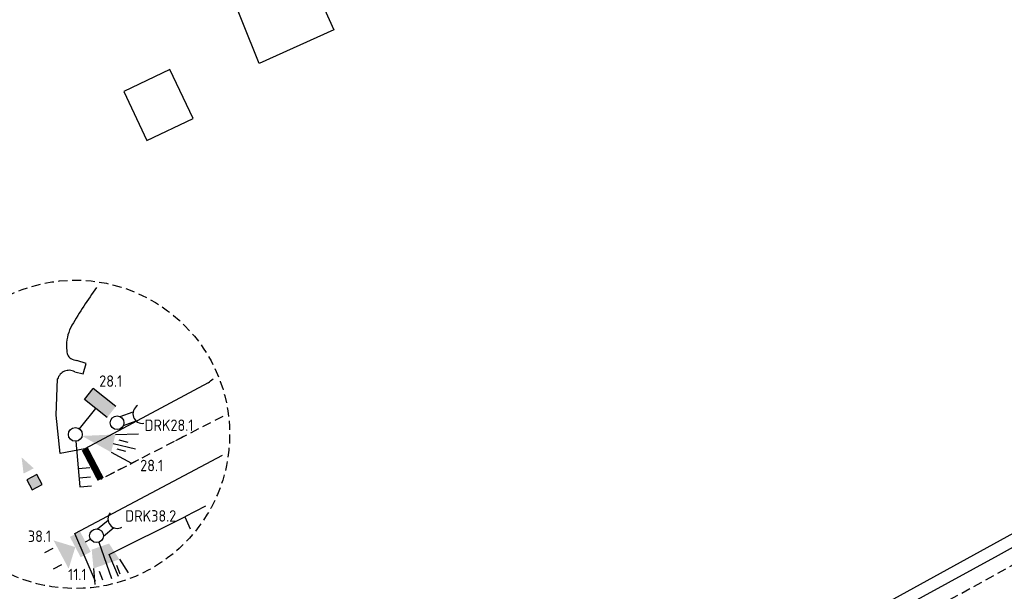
# Model space of a CAD drawing. Header units: metres. Extents: x 146651 to 147236, y 458601 to 459010.
# Tile 19 of 24: x 146998 to 147083, y 458849 to 458899. Entities that reach past the tile are written whole.
import ezdxf
from ezdxf.enums import TextEntityAlignment as Align

# ---------------------------------------------------------------- set-up
doc = ezdxf.new("R2010")
doc.units = ezdxf.units.M
doc.header["$LTSCALE"] = 0.25
doc.linetypes.add('HIDDEN2', pattern=[4.7625, 3.175, -1.5875])
for name, color, linetype in [('GEBOUWEN', 3, 'Continuous'), ('INST-T-CODE', 1, 'Continuous'), ('INSTALLATIE', 2, 'Continuous'), ('MAATVOERING', 7, 'Continuous'), ('MARKERING', 9, 'Continuous'), ('ONDERGROND', 7, 'Continuous')]:
    doc.layers.add(name, color=color, linetype=linetype)
doc.styles.add('I020-1', font='ISO', dxfattribs={"height": 2})
doc.styles.add('I035-0', font='ISOCP.shx', dxfattribs={"height": 1.75})
doc.styles.add('ISO', font='isocp.shx')

# ---------------------------------------------------------------- blocks, each defined once
blk = doc.blocks.new('V_DRK')
for p, q in [((0.22, 0.204), (0.818, 0.204)), ((0.22, -0.204), (0.806, -0.204))]:
    blk.add_line(p, q)
blk.add_arc((1.174, -0.01), 0.416, 101.0729, 258.884)
at = {"layer": 'INST-T-CODE', "style": 'I020-1'}
blk.add_attdef('INST', text='', height=1, dxfattribs=at).set_placement((3.19, -0.003), align=Align.MIDDLE)
blk = doc.blocks.new('V_MAST')
blk.add_circle((0, 0), 0.3)
blk = doc.blocks.new('V_VGLNT')
for p, q in [((0.548, 0), (0.3, 0)), ((1.948, 0.4), (2.348, 0.4)), ((1.948, -0.4), (2.348, -0.4))]:
    blk.add_line(p, q)
for points in [[(0.548, 0.5), (1.048, 0.5), (0.548, -0.5), (1.048, -0.5)], [(1.048, 0), (1.748, 0.7), (1.748, -0.7)]]:
    blk.add_solid(points)
at = {"layer": 'INST-T-CODE', "style": 'I020-1'}
blk.add_attdef('INST', text='', height=1, dxfattribs=at).set_placement((4.115, -0.001), align=Align.MIDDLE)
blk = doc.blocks.new('V_30LNT')
for p, q in [((1.3, 0.6), (1.979, 0.769)), ((0.3, 0), (1.975, 0)), ((1.5, 0.4), (1.9, 0.4)), ((1.5, -0.4), (1.9, -0.4)), ((1.3, -0.6), (1.979, -0.769))]:
    blk.add_line(p, q)
blk.add_solid([(0.5, 0.4), (0.5, -0.4), (1.3, 0.6), (1.3, -0.6)])
at = {"layer": 'INST-T-CODE', "style": 'I020-1'}
blk.add_attdef('LNT', text='', height=1, dxfattribs=at).set_placement((3.534, -0.001), align=Align.MIDDLE)
blk = doc.blocks.new('V_20LNT')
for p, q in [((1.7, 0.4), (2.666, 0.659)), ((1.7, 0), (2.7, 0)), ((1.9, 0.2), (2.3, 0.2)), ((1.7, -0.4), (2.666, -0.659)), ((1.9, -0.2), (2.3, -0.2))]:
    blk.add_line(p, q)
blk.add_solid([(0.3, 0), (1.7, 0.4), (1.7, -0.4)])
at = {"layer": 'INST-T-CODE', "style": 'I020-1'}
blk.add_attdef('LNT', text='', height=1, dxfattribs=at).set_placement((4.129, 0), align=Align.MIDDLE)
blk = doc.blocks.new('V_SECLNT')
for p, q in [((1.5, 0), (1.5, 0.5)), ((1.9, 0), (1.9, 0.5)), ((2.3, 0), (2.3, 0.5)), ((0.3, 0), (2.3, 0))]:
    blk.add_line(p, q)
blk = doc.blocks.new('SVW-VRI_DETECTIE_RADAR')
at = {"color": 0, "linetype": 'ByBlock'}
for p, q in [((1.132, 0.63), (1.746, 0.63)), ((1.132, -0.63), (1.132, 0.63)), ((1.746, -0.63), (1.746, 0.63)), ((0, 0), (1.132, 0))]:
    blk.add_line(p, q, dxfattribs=at)
blk.add_solid([(1.132, -0.63), (1.132, 0.63), (1.746, -0.63), (1.746, 0.63)], dxfattribs=at)
at = {"layer": 'INST-T-CODE', "style": 'I035-0'}
blk.add_attdef('RAD', (2.218, -0.132), '', height=1, dxfattribs=at)

msp = doc.modelspace()

# ---------------------------------------------------------------- hatches: boundary and pattern name
at = {"layer": 'MARKERING'}
for points in [[(146997.853, 458859.183), (146998.74, 458859.644), (146997.682, 458860.597)], [(146999.478, 458858.224), (146999.017, 458859.112), (146998.129, 458858.651), (146998.59, 458857.763)]]:
    msp.add_hatch(color=256, dxfattribs=at).paths.add_polyline_path(points)

# ---------------------------------------------------------------- linework, layer by layer
at = {"layer": 'GEBOUWEN'}
for points in [[(147025.95, 458914.315), (147026.48, 458913.067), (147027.199, 458912.739), (147026.875, 458912.029), (147028.178, 458909.259), (147030.96, 458902.796), (147024.078, 458899.7), (147024.889, 458897.896), (147018.382, 458894.969), (147013.9, 458906.23), (147013.172, 458906.51), (147013.475, 458907.297), (147012.93, 458908.521)], [(147010.617, 458894.428), (147006.582, 458892.53), (147008.593, 458888.253), (147012.629, 458890.152)]]:
    msp.add_lwpolyline(points, close=True, dxfattribs=at)
at = {"layer": 'MAATVOERING', "linetype": 'HIDDEN2'}
msp.add_circle((147002.366, 458862.607), 13.451, dxfattribs=at)
at = {"layer": 'MARKERING', "linetype": 'HIDDEN2'}
for points in [[(146969.692, 458789.079, 0.005888), (147040.047, 458826.904), (147113.201, 458867.277, 0.005419), (147205.794, 458920.643, 0.005419)], [(147049.41, 458811.217, 0.010184), (147215.324, 458905.077, 0.010184)], [(147236.057, 458862.129, 0.000238), (147087.977, 458797.077), (147073.58, 458790.607), (147026.558, 458768.412), (146989.507, 458749.952)], [(147047.768, 458814.263, 0.005029), (147130.119, 458859.736, 0.005029)]]:
    msp.add_lwpolyline(points, format="xyb", dxfattribs=at)
for points in [[(147015.222, 458864.167), (147004.575, 458858.682)], [(147011.81, 458862.409), (147010.859, 458861.919)], [(147007.883, 458860.386), (147004.575, 458858.682)]]:
    msp.add_lwpolyline(points, dxfattribs=at)
at = {"layer": 'MARKERING', "const_width": 0.6}
msp.add_lwpolyline([(147003.188, 458861.339), (147004.575, 458858.682)], dxfattribs=at)
at = {"layer": 'MARKERING'}
msp.add_lwpolyline([(146999.478, 458858.224), (146999.017, 458859.112), (146998.129, 458858.651), (146998.59, 458857.763)], close=True, dxfattribs=at)
at = {"layer": 'ONDERGROND'}
for p, q in [((147003.308, 458868.779), (147002.51, 458869.057)), ((147003.038, 458867.873), (147003.308, 458868.779)), ((147000.704, 458864.291), (147000.82, 458867.441)), ((147002.312, 458868.073), (147003.038, 458867.873)), ((147001.04, 458860.923), (147000.704, 458864.291)), ((147003.188, 458861.339), (147001.04, 458860.923)), ((147013.7, 458856.343), (147011.902, 458855.401)), ((147088.902, 458856.604), (147063.661, 458842.725)), ((147011.902, 458855.401), (147012.365, 458854.377))]:
    msp.add_line(p, q, dxfattribs=at)
for points in [[(146944.775, 458777.838), (146966.909, 458789.322), (146976.758, 458794.403), (146988.038, 458800.42), (147008.291, 458811.293), (147032.549, 458824.506), (147056.382, 458837.576), (147082.843, 458852.07), (147116.063, 458870.571), (147136.12, 458881.978), (147156.136, 458893.464), (147177.105, 458905.556), (147197.14, 458917.201), (147205.042, 458921.873)], [(147013.936, 458867.101), (147013.936, 458867.101), (147003.188, 458861.339)], [(147004.12, 458849.776), (147002.314, 458853.949), (147015.189, 458860.792)], [(147006.141, 458850.219), (147005.328, 458852.135), (147011.902, 458855.401)]]:
    msp.add_lwpolyline(points, dxfattribs=at)
msp.add_lwpolyline([(147013.936, 458867.101, 0.027387), (147014.382, 458867.438, 0.089814)], format="xyb", dxfattribs=at)
for centre, radius, start, end in [((147038.518, 458850.896), 42.177, 144.43677, 149.78725), ((147005.067, 458870.375), 3.468, 149.78725, 179.59959), ((147007.176, 458870.36), 5.576, 179.59959, 185.90144), ((147002.389, 458869.866), 0.764, 185.90144, 202.98167), ((147002.368, 458869.857), 0.742, 202.98167, 238.24531), ((147002.58, 458870.198), 1.143, 238.24531, 266.48476), ((147001.823, 458867.149), 1.045, 138.2397, 163.76445), ((147001.823, 458867.149), 1.045, 112.71495, 138.2397), ((147001.823, 458867.149), 1.045, 87.4324, 112.71495), ((147001.823, 458867.149), 1.045, 62.14985, 87.4324)]:
    msp.add_arc(centre, radius, start, end, dxfattribs=at)

# ---------------------------------------------------------------- block references
at = {"layer": 'INSTALLATIE'}
ref = msp.add_blockref('SVW-VRI_DETECTIE_RADAR', (147002.738, 458863.078), dxfattribs=dict(at, xscale=2, yscale=2, zscale=2, rotation=51.58789449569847))
ref.add_attrib('RAD', '28.1', (147004.449, 458866.755), dxfattribs={"layer": 'INST-T-CODE', "height": 1, "style": 'ISO'})
ref = msp.add_blockref('V_DRK', (147006.002, 458863.623), dxfattribs=dict(at, xscale=2, yscale=2, zscale=2, rotation=19.7170723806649))
ref.add_attrib('INST', 'DRK28.1', dxfattribs={"layer": 'INST-T-CODE', "height": 1, "style": 'ISO'}).set_placement((147010.532, 458863.404), align=Align.MIDDLE)
at = {"layer": 'INSTALLATIE', "xscale": 2, "yscale": 2, "zscale": 2}
for p in [(147006.002, 458863.623), (147002.366, 458862.607), (147004.214, 458853.757)]:
    msp.add_blockref('V_MAST', p, dxfattribs=at)
at = {"layer": 'INSTALLATIE'}
ref = msp.add_blockref('V_20LNT', (147002.366, 458862.607), dxfattribs=dict(at, xscale=2, yscale=2, zscale=2, rotation=346.6192487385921))
ref.add_attrib('LNT', '28.1', dxfattribs={"layer": 'INST-T-CODE', "height": 1, "style": 'ISO'}).set_placement((147009.023, 458859.892), align=Align.MIDDLE)
at = {"layer": 'INSTALLATIE', "linetype": 'HIDDEN2', "xscale": 2, "yscale": 2, "zscale": 2, "rotation": 275.0002852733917}
msp.add_blockref('V_SECLNT', (147002.366, 458862.607), dxfattribs=at)
at = {"layer": 'INSTALLATIE'}
ref = msp.add_blockref('V_DRK', (147004.214, 458853.757), dxfattribs=dict(at, xscale=2, yscale=2, zscale=2, rotation=39.58511779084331))
ref.add_attrib('INST', 'DRK38.2', dxfattribs={"layer": 'INST-T-CODE', "height": 1, "style": 'ISO'}).set_placement((147008.942, 458855.491), align=Align.MIDDLE)
ref = msp.add_blockref('V_VGLNT', (147004.214, 458853.757), dxfattribs=dict(at, xscale=1.999999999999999, yscale=1.999999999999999, zscale=1.999999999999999, rotation=207.9701289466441))
ref.add_attrib('INST', '38.1', dxfattribs={"layer": 'INST-T-CODE', "height": 1, "style": 'ISO'}).set_placement((146999.241, 458853.72), align=Align.MIDDLE)
ref = msp.add_blockref('V_30LNT', (147004.214, 458853.757), dxfattribs=dict(at, xscale=2, yscale=2, zscale=2, rotation=289.4216928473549))
ref.add_attrib('LNT', '11.1', dxfattribs={"layer": 'INST-T-CODE', "height": 1, "style": 'ISO'}).set_placement((147002.542, 458850.382), align=Align.MIDDLE)

doc.saveas('drawing.dxf')
